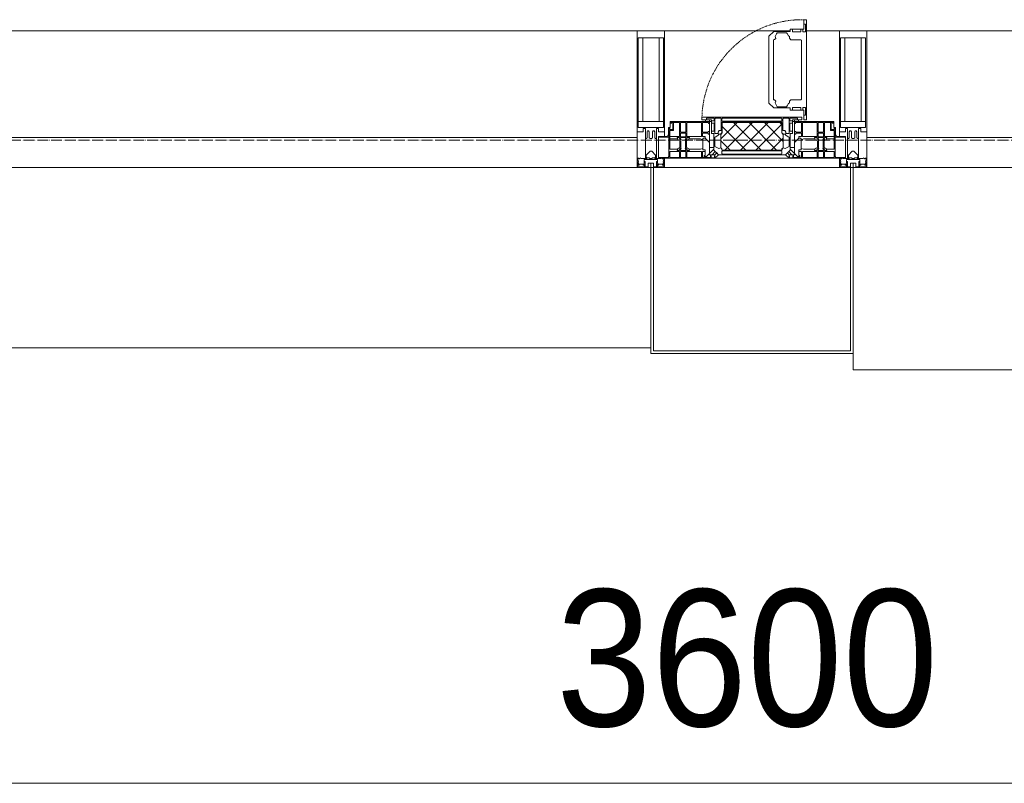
# Model space of a CAD drawing. Header units: millimetres. Extents: x -816133 to 919604, y 87941 to 147341.
# Tile 196 of 201: x 140046 to 141847, y 119756 to 121153. Entities that reach past the tile are written whole.
import ezdxf

# ---------------------------------------------------------------- set-up
doc = ezdxf.new("R2010")
doc.units = ezdxf.units.MM
doc.linetypes.add('-D1-02х01', pattern=[3, 2, -1])
doc.linetypes.add('ADSK_Линия сетки', pattern=[25, 20, -2.5, 0, -2.5])
for name, color, linetype, lineweight in [('A-010-D_DIM', 7, 'Continuous', 9), ('A-214-M_CURT_WALL', 7, 'Continuous', 18), ('A-215-M_CURT_PANEL', 7, 'Continuous', 18), ('A-280-M_COLUMN', 7, 'Continuous', 18), ('A-314-M_WINDOW', 7, 'Continuous', 18), ('Z-030-M_GRID', 7, 'Continuous', 9), ('Z-060-M_DETAIL', 7, 'Continuous', 18), ('СС-011-ПОЖ-СИГНАЛИЗАЦИЯ', 1, 'Continuous', 30)]:
    doc.layers.add(name, color=color, linetype=linetype, lineweight=lineweight)
doc.styles.add('Arial_3', font='arial.ttf', dxfattribs={"width": 0.9, "height": 500})

# ---------------------------------------------------------------- blocks, each defined once
blk = doc.blocks.new('13эт')
at = {"layer": 'A-215-M_CURT_PANEL', "lineweight": 5}
h = blk.add_hatch(dxfattribs=at)
h.set_pattern_fill('FP_33', color=9, style=0, pattern_type=2)
h.set_pattern_definition([(45, (306945.404, 105532.934), (-14.1421356, 14.1421356), []), (135, (306945.404, 105532.934), (-14.1421356, -14.1421356), [])])
h.paths.add_polyline_path([(416640.9, 120914.7), (416750, 120914.7), (416750.3, 120917), (416752.6, 120919.3), (416752.6, 120943.7), (416750, 120946.4), (416749.1, 120965.6), (416640.8, 120964.7), (416640.8, 120946.4), (416638.2, 120943.7), (416638.2, 120919.3), (416640.5, 120917)])
at = {"layer": 'A-010-D_DIM', "color": 9, "lineweight": 15}
blk.add_line((414895.4, 119756.5), (418495.4, 119756.5), dxfattribs=at)
at = {"layer": 'A-214-M_CURT_WALL', "color": 9, "lineweight": 5}
for p, q in [((416485.4, 121132.9), (415172.9, 121132.9)), ((416765.5, 121132.9), (416535.4, 121132.9)), ((416855.4, 121132.9), (416795, 121132.9)), ((418217.9, 121132.9), (416905.4, 121132.9))]:
    blk.add_line(p, q, dxfattribs=at)
at = {"layer": 'A-214-M_CURT_WALL', "color": 9, "lineweight": 5, "extrusion": (0, 0, -1)}
for p, q in [((416485.4, 121132.9), (416485.4, 120882.9)), ((416535.4, 121132.9), (416485.4, 121132.9)), ((416535.4, 120939.9), (416535.4, 121132.9)), ((416855.4, 121132.9), (416855.4, 120939.9)), ((416905.4, 121132.9), (416855.4, 121132.9)), ((416905.4, 120882.9), (416905.4, 121132.9)), ((416535.4, 120882.9), (416535.4, 120899.9)), ((416855.4, 120899.9), (416855.4, 120882.9)), ((416485.4, 120882.9), (416510.4, 120882.9)), ((416515.4, 120882.9), (416535.4, 120882.9)), ((416855.4, 120882.9), (416875.4, 120882.9)), ((416880.4, 120882.9), (416905.4, 120882.9))]:
    blk.add_line(p, q, dxfattribs=at)
at = {"layer": 'A-215-M_CURT_PANEL', "color": 9, "lineweight": 5}
for p, q in [((416485.4, 120937.9), (415172.9, 120937.9)), ((416485.4, 120882.9), (416485.4, 120937.9)), ((418217.9, 120937.9), (416905.4, 120937.9)), ((416905.4, 120937.9), (416905.4, 120882.9)), ((415172.9, 120882.9), (416485.4, 120882.9)), ((416905.4, 120882.9), (418217.9, 120882.9))]:
    blk.add_line(p, q, dxfattribs=at)
at = {"layer": 'A-280-M_COLUMN', "color": 9, "lineweight": 5}
for p, q in [((416510.4, 120882.9), (416515.4, 120882.9)), ((416510.4, 120542.9), (416510.4, 120882.9)), ((416515.4, 120882.9), (416515.4, 120547.9)), ((416855.4, 120882.9), (416535.4, 120882.9)), ((416875.4, 120882.9), (416880.4, 120882.9)), ((416875.4, 120547.9), (416875.4, 120882.9)), ((416880.4, 120882.9), (416880.4, 120542.9)), ((415147.9, 120552.9), (416510.4, 120552.9)), ((416880.4, 120542.9), (416510.4, 120542.9)), ((416515.4, 120547.9), (416875.4, 120547.9)), ((416880.4, 120512.9), (416880.4, 120542.9)), ((416880.4, 120512.9), (418242.9, 120512.9))]:
    blk.add_line(p, q, dxfattribs=at)
at = {"layer": 'A-314-M_WINDOW', "color": 9, "lineweight": 5}
for p, q in [((416790.5, 121153.4), (416790.5, 121135.9)), ((416795, 121153.4), (416790.5, 121153.4)), ((416795, 121153.4), (416795, 120970.4)), ((416735.1, 121131.9), (416726.5, 121123.3)), ((416765.5, 121131.9), (416735.1, 121131.9)), ((416741.3, 121129.7), (416740.4, 121127.6)), ((416758.7, 121129.7), (416741.3, 121129.7)), ((416759.5, 121127.9), (416758.7, 121129.7)), ((416765.5, 121135.9), (416765.5, 121131.9)), ((416790.5, 121135.9), (416765.5, 121135.9)), ((416769.5, 121131.3), (416769.5, 121135.9)), ((416784.5, 121131.3), (416769.5, 121131.3)), ((416784.5, 121135.9), (416784.5, 121131.3)), ((416788.5, 121131.3), (416788.5, 121135.9)), ((416793.3, 121131.3), (416788.5, 121131.3)), ((416793.3, 121145.3), (416790.5, 121145.3)), ((416793.3, 121145.3), (416793.3, 121131.3)), ((416726.5, 121000.5), (416726.5, 121123.3)), ((416736.8, 121117.1), (416734.5, 121116.7)), ((416734.5, 121061.9), (416734.5, 121116.7)), ((416736.8, 121117.1), (416738.9, 121119.2)), ((416740.4, 121127.6), (416737.7, 121122.7)), ((416737.7, 121122.7), (416738.9, 121119.2)), ((416759.5, 121127.9), (416762.1, 121123.9)), ((416762.1, 121123.9), (416764, 121122.6)), ((416764, 121122.6), (416764, 121119.4)), ((416764, 121119.4), (416766.5, 121116.8)), ((416766.5, 121116.8), (416784.9, 121116.8)), ((416784.9, 121116.8), (416786, 121115.7)), ((416786, 121008.2), (416786, 121115.7)), ((416734.5, 121061.9), (416734.5, 121007.1)), ((416736.8, 121006.7), (416734.5, 121007.1)), ((416736.8, 121006.7), (416738.9, 121004.6)), ((416737.7, 121001.2), (416738.9, 121004.6)), ((416764, 121004.5), (416766.5, 121007)), ((416764, 121001.3), (416764, 121004.5)), ((416766.5, 121007), (416784.9, 121007)), ((416784.9, 121007), (416786, 121008.2)), ((416735.1, 120992), (416726.5, 121000.5)), ((416765.5, 120992), (416735.1, 120992)), ((416740.4, 120996.2), (416737.7, 121001.2)), ((416741.3, 120994.2), (416740.4, 120996.2)), ((416758.7, 120994.2), (416741.3, 120994.2)), ((416759.5, 120996), (416758.7, 120994.2)), ((416759.5, 120996), (416762.1, 120999.9)), ((416762.1, 120999.9), (416764, 121001.3)), ((416765.5, 120988), (416765.5, 120992)), ((416790.5, 120988), (416765.5, 120988)), ((416769.5, 120992.6), (416769.5, 120988)), ((416784.5, 120992.6), (416769.5, 120992.6)), ((416784.5, 120988), (416784.5, 120992.6)), ((416788.5, 120992.6), (416788.5, 120988)), ((416793.3, 120992.6), (416788.5, 120992.6)), ((416790.5, 120970.4), (416790.5, 120988)), ((416793.3, 120978.6), (416793.3, 120992.6)), ((416545.4, 120966.9), (416617.4, 120966.9)), ((416545.4, 120956.4), (416545.4, 120966.9)), ((416603.9, 120974.9), (416786.9, 120974.9)), ((416603.9, 120970.4), (416603.9, 120974.9)), ((416621.5, 120970.4), (416603.9, 120970.4)), ((416610.4, 120966.9), (416610.4, 120970.4)), ((416610.4, 120970.4), (416617.4, 120970.4)), ((416617.4, 120966.9), (416610.4, 120966.9)), ((416617.4, 120970.4), (416617.4, 120966.9)), ((416617.4, 120966.9), (416621.5, 120966.9)), ((416617.4, 120966.9), (416617.4, 120906.4)), ((416621.5, 120945.4), (416621.5, 120970.4)), ((416769.3, 120970.4), (416769.3, 120945.4)), ((416786.9, 120970.4), (416769.3, 120970.4)), ((416769.3, 120966.9), (416773.4, 120966.9)), ((416773.4, 120970.4), (416773.4, 120966.9)), ((416780.4, 120970.4), (416773.4, 120970.4)), ((416773.4, 120966.9), (416780.4, 120966.9)), ((416773.4, 120966.9), (416845.4, 120966.9)), ((416773.4, 120906.4), (416773.4, 120966.9)), ((416780.4, 120966.9), (416780.4, 120970.4)), ((416786.9, 120974.9), (416786.9, 120970.4)), ((416793.3, 120978.6), (416790.5, 120978.6)), ((416795, 120970.4), (416790.5, 120970.4)), ((416845.4, 120966.9), (416845.4, 120956.4)), ((416542.4, 120956.4), (416545.4, 120956.4)), ((416542.4, 120942.9), (416542.4, 120956.4)), ((416543.4, 120902.9), (416543.4, 120956.4)), ((416544.9, 120952.4), (416544.9, 120956.4)), ((416550.4, 120952.4), (416544.9, 120952.4)), ((416544.9, 120916.6), (416544.9, 120950.9)), ((416544.9, 120950.9), (416551.9, 120950.9)), ((416546.9, 120965.4), (416563, 120965.4)), ((416546.9, 120963.9), (416546.9, 120965.4)), ((416551.9, 120963.9), (416546.9, 120963.9)), ((416550.4, 120952.4), (416550.4, 120962.4)), ((416551.9, 120950.9), (416551.9, 120963.9)), ((416563, 120939.5), (416563, 120965.4)), ((416564.4, 120965.4), (416574.6, 120965.4)), ((416564.4, 120965.4), (416564.4, 120947.5)), ((416574.6, 120965.4), (416574.6, 120947.5)), ((416576.1, 120965.4), (416602.9, 120965.4)), ((416576.1, 120939.5), (416576.1, 120965.4)), ((416602.9, 120939.5), (416602.9, 120965.4)), ((416604.6, 120965.4), (416615.9, 120965.4)), ((416604.6, 120947.5), (416604.6, 120965.4)), ((416615.3, 120949), (416615.3, 120947.5)), ((416617.4, 120949), (416615.3, 120949)), ((416615.9, 120965.4), (416615.9, 120963.6)), ((416615.9, 120963.6), (416617.4, 120963.6)), ((416617.4, 120949), (416617.4, 120944)), ((416774.9, 120963.6), (416773.4, 120963.6)), ((416773.4, 120949), (416773.4, 120944)), ((416773.4, 120949), (416775.5, 120949)), ((416786.2, 120965.4), (416774.9, 120965.4)), ((416774.9, 120965.4), (416774.9, 120963.6)), ((416775.5, 120949), (416775.5, 120947.5)), ((416786.2, 120947.5), (416786.2, 120965.4)), ((416814.7, 120965.4), (416787.9, 120965.4)), ((416787.9, 120939.5), (416787.9, 120965.4)), ((416814.7, 120939.5), (416814.7, 120965.4)), ((416816.2, 120965.4), (416816.2, 120947.5)), ((416826.4, 120965.4), (416816.2, 120965.4)), ((416826.4, 120965.4), (416826.4, 120947.5)), ((416827.8, 120939.5), (416827.8, 120965.4)), ((416843.9, 120965.4), (416827.8, 120965.4)), ((416838.9, 120963.9), (416843.9, 120963.9)), ((416838.9, 120950.9), (416838.9, 120963.9)), ((416845.9, 120950.9), (416838.9, 120950.9)), ((416840.4, 120952.4), (416840.4, 120962.4)), ((416840.4, 120952.4), (416845.9, 120952.4)), ((416843.9, 120963.9), (416843.9, 120965.4)), ((416845.4, 120956.4), (416848.4, 120956.4)), ((416845.9, 120952.4), (416845.9, 120956.4)), ((416845.9, 120916.6), (416845.9, 120950.9)), ((416847.4, 120902.9), (416847.4, 120956.4)), ((416848.4, 120956.4), (416848.4, 120942.9)), ((416524.4, 120939.9), (416539.4, 120939.9)), ((416524.4, 120899.9), (416524.4, 120939.9)), ((416524.4, 120938.4), (416543.4, 120938.4)), ((416544.9, 120939.5), (416563, 120939.5)), ((416559, 120935.3), (416544.9, 120935.3)), ((416558.2, 120937.7), (416559.6, 120933.7)), ((416562.9, 120937.7), (416558.2, 120937.7)), ((416563.3, 120931.9), (416559.6, 120933.7)), ((416562.9, 120936.8), (416562, 120935)), ((416562, 120935), (416565.3, 120933.4)), ((416562.9, 120936.8), (416562.9, 120937.7)), ((416563.3, 120931.9), (416563.3, 120919.7)), ((416564.4, 120947.5), (416574.6, 120947.5)), ((416564.4, 120939.4), (416564.4, 120945.6)), ((416574.6, 120945.6), (416564.4, 120945.6)), ((416564.4, 120939.4), (416574.6, 120939.4)), ((416564.4, 120938), (416564.4, 120935.7)), ((416574.6, 120938), (416564.4, 120938)), ((416566, 120934.1), (416564.4, 120935.7)), ((416565.3, 120933.4), (416566, 120934.1)), ((416565.3, 120918.2), (416565.3, 120933.4)), ((416573, 120934.1), (416574.6, 120935.7)), ((416573.7, 120933.4), (416573, 120934.1)), ((416577, 120935), (416573.7, 120933.4)), ((416573.7, 120918.2), (416573.7, 120933.4)), ((416574.6, 120939.4), (416574.6, 120945.6)), ((416574.6, 120938), (416574.6, 120935.7)), ((416575.7, 120931.9), (416579.5, 120933.7)), ((416575.7, 120931.9), (416575.7, 120919.7)), ((416602.9, 120939.5), (416576.1, 120939.5)), ((416576.1, 120937.7), (416580.8, 120937.7)), ((416576.1, 120936.8), (416576.1, 120937.7)), ((416576.1, 120936.8), (416577, 120935)), ((416580.8, 120937.7), (416579.5, 120933.7)), ((416601.3, 120935.4), (416580.1, 120935.4)), ((416605.5, 120933.8), (416601.3, 120935.4)), ((416615.3, 120947.5), (416604.6, 120947.5)), ((416604.6, 120945.6), (416604.6, 120939.5)), ((416615, 120945.6), (416604.6, 120945.6)), ((416604.6, 120939.5), (416609.5, 120939.5)), ((416605.5, 120935.2), (416606.8, 120936.5)), ((416605.5, 120935.2), (416605.5, 120933.8)), ((416605.5, 120918), (416605.5, 120933.8)), ((416609.5, 120936.5), (416606.8, 120936.5)), ((416609.5, 120939.5), (416609.5, 120936.5)), ((416609.5, 120936.5), (416617.4, 120928.5)), ((416615, 120944), (416615, 120945.6)), ((416617.4, 120944), (416615, 120944)), ((416625.5, 120945.4), (416621.5, 120945.4)), ((416625.5, 120915), (416625.5, 120945.4)), ((416765.4, 120945.4), (416765.4, 120915)), ((416769.3, 120945.4), (416765.4, 120945.4)), ((416773.4, 120944), (416775.8, 120944)), ((416781.3, 120936.5), (416773.4, 120928.5)), ((416775.5, 120947.5), (416786.2, 120947.5)), ((416775.8, 120945.6), (416786.2, 120945.6)), ((416775.8, 120944), (416775.8, 120945.6)), ((416781.3, 120939.5), (416781.3, 120936.5)), ((416786.2, 120939.5), (416781.3, 120939.5)), ((416781.3, 120936.5), (416784, 120936.5)), ((416785.3, 120935.2), (416784, 120936.5)), ((416785.3, 120933.8), (416789.5, 120935.4)), ((416785.3, 120935.2), (416785.3, 120933.8)), ((416785.3, 120918), (416785.3, 120933.8)), ((416786.2, 120945.6), (416786.2, 120939.5)), ((416787.9, 120939.5), (416814.7, 120939.5)), ((416789.5, 120935.4), (416810.8, 120935.4)), ((416810, 120937.7), (416811.3, 120933.7)), ((416814.7, 120937.7), (416810, 120937.7)), ((416815.1, 120931.9), (416811.3, 120933.7)), ((416814.7, 120936.8), (416813.8, 120935)), ((416813.8, 120935), (416817.1, 120933.4)), ((416814.7, 120936.8), (416814.7, 120937.7)), ((416815.1, 120931.9), (416815.1, 120919.7)), ((416826.4, 120947.5), (416816.2, 120947.5)), ((416816.2, 120939.4), (416816.2, 120945.6)), ((416816.2, 120945.6), (416826.4, 120945.6)), ((416826.4, 120939.4), (416816.2, 120939.4)), ((416816.2, 120938), (416816.2, 120935.7)), ((416816.2, 120938), (416826.4, 120938)), ((416817.8, 120934.1), (416816.2, 120935.7)), ((416817.1, 120933.4), (416817.8, 120934.1)), ((416817.1, 120918.2), (416817.1, 120933.4)), ((416824.8, 120934.1), (416826.4, 120935.7)), ((416825.5, 120933.4), (416824.8, 120934.1)), ((416828.8, 120935), (416825.5, 120933.4)), ((416825.5, 120918.2), (416825.5, 120933.4)), ((416826.4, 120939.4), (416826.4, 120945.6)), ((416826.4, 120938), (416826.4, 120935.7)), ((416827.5, 120931.9), (416831.3, 120933.7)), ((416827.5, 120931.9), (416827.5, 120919.7)), ((416845.9, 120939.5), (416827.8, 120939.5)), ((416827.9, 120937.7), (416832.6, 120937.7)), ((416827.9, 120936.8), (416827.9, 120937.7)), ((416827.9, 120936.8), (416828.8, 120935)), ((416832.6, 120937.7), (416831.3, 120933.7)), ((416831.8, 120935.3), (416845.9, 120935.3)), ((416866.4, 120938.4), (416847.4, 120938.4)), ((416851.4, 120939.9), (416866.4, 120939.9)), ((416866.4, 120939.9), (416866.4, 120899.9)), ((416559.1, 120916.6), (416544.9, 120916.6)), ((416544.9, 120912.3), (416563, 120912.3)), ((416544.9, 120899.9), (416544.9, 120912.3)), ((416558.2, 120913.9), (416559.6, 120917.9)), ((416562.9, 120913.9), (416558.2, 120913.9)), ((416563.3, 120919.7), (416559.6, 120917.9)), ((416562, 120916.7), (416565.3, 120918.2)), ((416562.9, 120914.9), (416562, 120916.7)), ((416562.9, 120914.9), (416562.9, 120913.9)), ((416563, 120912.3), (416563, 120901.5)), ((416566, 120917.5), (416564.4, 120916)), ((416564.4, 120913.9), (416564.4, 120916)), ((416574.6, 120913.9), (416564.4, 120913.9)), ((416564.4, 120912.4), (416574.6, 120912.4)), ((416564.4, 120901.1), (416564.4, 120912.4)), ((416565.3, 120918.2), (416566, 120917.5)), ((416573.7, 120918.2), (416573, 120917.5)), ((416573, 120917.5), (416574.6, 120916)), ((416577, 120916.7), (416573.7, 120918.2)), ((416574.6, 120913.9), (416574.6, 120916)), ((416574.6, 120901.1), (416574.6, 120912.4)), ((416575.7, 120919.7), (416579.5, 120917.9)), ((416576.1, 120914.9), (416577, 120916.7)), ((416576.1, 120914.9), (416576.1, 120913.9)), ((416576.1, 120913.9), (416580.8, 120913.9)), ((416602.9, 120912.3), (416576.1, 120912.3)), ((416576.1, 120912.3), (416576.1, 120901.5)), ((416580.8, 120913.9), (416579.5, 120917.9)), ((416601.3, 120916.4), (416580, 120916.4)), ((416605.5, 120918), (416601.3, 120916.4)), ((416602.9, 120901.5), (416602.9, 120912.3)), ((416604.6, 120901.5), (416604.6, 120912.3)), ((416604.6, 120912.3), (416609.5, 120912.3)), ((416605.5, 120915.4), (416605.5, 120918)), ((416609.5, 120915.4), (416605.5, 120915.4)), ((416609.5, 120912.3), (416609.5, 120915.4)), ((416609.5, 120904.8), (416609.5, 120912.3)), ((416625.5, 120916.8), (416612, 120903.3)), ((416617.4, 120928.5), (416617.4, 120919.8)), ((416617.4, 120919.8), (416625.5, 120919.8)), ((416628.2, 120912.2), (416622.4, 120906.4)), ((416625.5, 120919.8), (416625.5, 120916.8)), ((416634, 120906.4), (416625.5, 120915)), ((416630.8, 120909.7), (416628.2, 120912.2)), ((416765.4, 120915), (416756.8, 120906.4)), ((416760.1, 120909.7), (416762.6, 120912.2)), ((416762.6, 120912.2), (416768.4, 120906.4)), ((416765.4, 120919.8), (416765.4, 120916.8)), ((416773.4, 120919.8), (416765.4, 120919.8)), ((416765.4, 120916.8), (416778.8, 120903.3)), ((416773.4, 120928.5), (416773.4, 120919.8)), ((416781.3, 120915.4), (416785.3, 120915.4)), ((416781.3, 120912.3), (416781.3, 120915.4)), ((416781.3, 120904.8), (416781.3, 120912.3)), ((416786.2, 120912.3), (416781.3, 120912.3)), ((416785.3, 120918), (416789.5, 120916.4)), ((416785.3, 120915.4), (416785.3, 120918)), ((416786.2, 120901.5), (416786.2, 120912.3)), ((416787.9, 120901.5), (416787.9, 120912.3)), ((416787.9, 120912.3), (416814.7, 120912.3)), ((416789.5, 120916.4), (416810.8, 120916.4)), ((416810, 120913.9), (416811.3, 120917.9)), ((416814.7, 120913.9), (416810, 120913.9)), ((416815.1, 120919.7), (416811.3, 120917.9)), ((416813.8, 120916.7), (416817.1, 120918.2)), ((416814.7, 120914.9), (416813.8, 120916.7)), ((416814.7, 120914.9), (416814.7, 120913.9)), ((416814.7, 120912.3), (416814.7, 120901.5)), ((416817.8, 120917.5), (416816.2, 120916)), ((416816.2, 120913.9), (416816.2, 120916)), ((416816.2, 120913.9), (416826.4, 120913.9)), ((416816.2, 120901.1), (416816.2, 120912.4)), ((416826.4, 120912.4), (416816.2, 120912.4)), ((416817.1, 120918.2), (416817.8, 120917.5)), ((416825.5, 120918.2), (416824.8, 120917.5)), ((416824.8, 120917.5), (416826.4, 120916)), ((416828.8, 120916.7), (416825.5, 120918.2)), ((416826.4, 120913.9), (416826.4, 120916)), ((416826.4, 120901.1), (416826.4, 120912.4)), ((416827.5, 120919.7), (416831.3, 120917.9)), ((416845.9, 120912.3), (416827.8, 120912.3)), ((416827.8, 120912.3), (416827.8, 120901.5)), ((416827.9, 120914.9), (416828.8, 120916.7)), ((416827.9, 120914.9), (416827.9, 120913.9)), ((416827.9, 120913.9), (416832.6, 120913.9)), ((416832.6, 120913.9), (416831.3, 120917.9)), ((416831.7, 120916.6), (416845.9, 120916.6)), ((416845.9, 120899.9), (416845.9, 120912.3)), ((416524.4, 120901.4), (416541.9, 120901.4)), ((416627.5, 120899.9), (416524.4, 120899.9)), ((416541.9, 120901.4), (416543.4, 120902.9)), ((416563, 120901.5), (416544.9, 120901.5)), ((416574.6, 120901.1), (416564.4, 120901.1)), ((416576.1, 120901.5), (416602.9, 120901.5)), ((416608.1, 120901.5), (416604.6, 120901.5)), ((416608.1, 120904.8), (416609.5, 120904.8)), ((416608.1, 120903.3), (416608.1, 120904.8)), ((416608.1, 120903.3), (416608.1, 120901.5)), ((416610.6, 120903.3), (416608.1, 120903.3)), ((416609.5, 120901.1), (416609.5, 120903.3)), ((416619.5, 120901.1), (416609.5, 120901.1)), ((416612, 120903.3), (416610.6, 120903.3)), ((416617.4, 120906.4), (416627.5, 120906.4)), ((416619.5, 120906.4), (416622.4, 120906.4)), ((416619.5, 120904.5), (416619.5, 120906.4)), ((416619.5, 120904.5), (416619.5, 120901.1)), ((416620.5, 120904.5), (416619.5, 120904.5)), ((416620.5, 120900.8), (416620.5, 120904.5)), ((416626.5, 120900.8), (416620.5, 120900.8)), ((416626.5, 120904.4), (416626.5, 120900.8)), ((416627.5, 120904.4), (416626.5, 120904.4)), ((416627.5, 120906.4), (416630.8, 120909.7)), ((416627.5, 120906.4), (416630.8, 120909.7)), ((416627.5, 120904.4), (416627.5, 120906.4)), ((416627.5, 120899.9), (416627.5, 120906.4)), ((416634, 120906.4), (416627.5, 120899.9)), ((416763.3, 120899.9), (416627.5, 120899.9)), ((416627.5, 120899.9), (416763.3, 120899.9)), ((416630.8, 120909.7), (416634, 120906.4)), ((416756.8, 120906.4), (416634, 120906.4)), ((416756.8, 120906.4), (416760.1, 120909.7)), ((416763.3, 120899.9), (416756.8, 120906.4)), ((416763.3, 120906.4), (416760.1, 120909.7)), ((416760.1, 120909.7), (416763.3, 120906.4)), ((416763.3, 120904.4), (416763.3, 120906.4)), ((416763.3, 120906.4), (416763.3, 120899.9)), ((416763.3, 120906.4), (416773.4, 120906.4)), ((416763.3, 120904.4), (416764.3, 120904.4)), ((416866.4, 120899.9), (416763.3, 120899.9)), ((416764.3, 120904.4), (416764.3, 120900.8)), ((416764.3, 120900.8), (416770.3, 120900.8)), ((416771.3, 120906.4), (416768.4, 120906.4)), ((416770.3, 120904.5), (416771.3, 120904.5)), ((416770.3, 120900.8), (416770.3, 120904.5)), ((416771.3, 120904.5), (416771.3, 120906.4)), ((416771.3, 120904.5), (416771.3, 120901.1)), ((416771.3, 120901.1), (416781.3, 120901.1)), ((416778.8, 120903.3), (416780.2, 120903.3)), ((416780.2, 120903.3), (416782.8, 120903.3)), ((416782.8, 120904.8), (416781.3, 120904.8)), ((416781.3, 120901.1), (416781.3, 120903.3)), ((416782.8, 120903.3), (416782.8, 120904.8)), ((416782.8, 120903.3), (416782.8, 120901.5)), ((416782.8, 120901.5), (416786.2, 120901.5)), ((416814.7, 120901.5), (416787.9, 120901.5)), ((416816.2, 120901.1), (416826.4, 120901.1)), ((416827.8, 120901.5), (416845.9, 120901.5)), ((416848.9, 120901.4), (416847.4, 120902.9)), ((416866.4, 120901.4), (416848.9, 120901.4))]:
    blk.add_line(p, q, dxfattribs=at)
at = {"layer": 'A-314-M_WINDOW', "color": 9, "linetype": '-D1-02х01', "lineweight": 5}
blk.add_arc((416786.8, 120970.4), 183, 88.8555, 178.5909, dxfattribs=at)
at = {"layer": 'A-314-M_WINDOW', "color": 9, "lineweight": 5}
for centre, start, end in [((416539.4, 120942.9), 270, 0), ((416851.4, 120942.9), 180, 270)]:
    blk.add_arc(centre, 3, start, end, dxfattribs=at)
at = {"layer": 'Z-030-M_GRID', "color": 9, "linetype": 'ADSK_Линия сетки'}
blk.add_line((443695.4, 120932.9), (399384.3, 120932.9), dxfattribs=at)
at = {"layer": 'Z-060-M_DETAIL', "color": 9, "lineweight": 5}
for p, q in [((416485.4, 120948.2), (416485.4, 121132.9)), ((416485.4, 121132.9), (416510.4, 121132.9)), ((416535.4, 121132.9), (416510.4, 121132.9)), ((416535.4, 120948.2), (416535.4, 121132.9)), ((416855.4, 120948.2), (416855.4, 121132.9)), ((416855.4, 121132.9), (416880.4, 121132.9)), ((416905.4, 121132.9), (416880.4, 121132.9)), ((416905.4, 120948.2), (416905.4, 121132.9)), ((416487.4, 121120.2), (416510.4, 121120.2)), ((416487.4, 121120.2), (416487.4, 120956.5)), ((416495.5, 120966.9), (416495.5, 121120.2)), ((416533.4, 121120.2), (416510.4, 121120.2)), ((416525.3, 120966.9), (416525.3, 121120.2)), ((416533.4, 121120.2), (416533.4, 120956.5)), ((416857.4, 121120.2), (416880.4, 121120.2)), ((416857.4, 121120.2), (416857.4, 120956.5)), ((416865.5, 120966.9), (416865.5, 121120.2)), ((416903.4, 121120.2), (416880.4, 121120.2)), ((416895.3, 120966.9), (416895.3, 121120.2)), ((416903.4, 121120.2), (416903.4, 120956.5)), ((416510.4, 120966.9), (416487.4, 120966.9)), ((416510.4, 120966.9), (416533.4, 120966.9)), ((416603.9, 120974.9), (416603.9, 120970.4)), ((416603.9, 120974.9), (416786.9, 120974.9)), ((416603.9, 120970.4), (416621.5, 120970.4)), ((416612.1, 120973.2), (416626, 120973.2)), ((416612.1, 120973.2), (416612.1, 120970.4)), ((416621.5, 120970.4), (416621.5, 120945.4)), ((416626, 120968.4), (416621.5, 120968.4)), ((416626, 120973.2), (416626, 120968.4)), ((416627.5, 120972.2), (416628.5, 120973.2)), ((416627.5, 120945.4), (416627.5, 120972.2)), ((416628.5, 120973.2), (416638.1, 120973.2)), ((416638.1, 120973.2), (416639, 120972.3)), ((416639, 120972.3), (416639, 120950.7)), ((416641.5, 120973.2), (416640.5, 120972.2)), ((416640.5, 120972.2), (416640.5, 120968.5)), ((416640.5, 120968.5), (416641.5, 120967.5)), ((416749.3, 120973.2), (416641.5, 120973.2)), ((416641.5, 120967.5), (416749.3, 120967.5)), ((416749.3, 120973.2), (416750.3, 120972.2)), ((416750.3, 120968.5), (416749.3, 120967.5)), ((416750.3, 120972.2), (416750.3, 120968.5)), ((416752.8, 120973.2), (416751.8, 120972.3)), ((416751.8, 120972.3), (416751.8, 120950.7)), ((416762.3, 120973.2), (416752.8, 120973.2)), ((416763.3, 120972.2), (416762.3, 120973.2)), ((416763.3, 120945.4), (416763.3, 120972.2)), ((416764.8, 120973.2), (416764.8, 120968.4)), ((416778.8, 120973.2), (416764.8, 120973.2)), ((416764.8, 120968.4), (416769.3, 120968.4)), ((416786.9, 120970.4), (416769.3, 120970.4)), ((416769.3, 120970.4), (416769.3, 120945.4)), ((416778.8, 120973.2), (416778.8, 120970.4)), ((416786.9, 120974.9), (416786.9, 120970.4)), ((416880.4, 120966.9), (416857.4, 120966.9)), ((416880.4, 120966.9), (416903.4, 120966.9)), ((416496.4, 120948.2), (416485.4, 120948.2)), ((416509.9, 120956.5), (416487.4, 120956.5)), ((416496.4, 120954.2), (416496.4, 120948.2)), ((416500.4, 120954.2), (416496.4, 120954.2)), ((416500.4, 120935.9), (416500.4, 120954.2)), ((416503.4, 120948.2), (416504.5, 120950.2)), ((416503.4, 120948.2), (416503.4, 120937.6)), ((416506.3, 120950.2), (416504.5, 120950.2)), ((416506.3, 120950.2), (416507.5, 120948)), ((416510.9, 120956.5), (416533.4, 120956.5)), ((416514.5, 120950.2), (416513.3, 120948)), ((416514.5, 120950.2), (416516.3, 120950.2)), ((416517.4, 120948.2), (416516.3, 120950.2)), ((416517.4, 120948.2), (416517.4, 120937.6)), ((416520.4, 120954.2), (416524.4, 120954.2)), ((416520.4, 120935.9), (416520.4, 120954.2)), ((416524.4, 120954.2), (416524.4, 120948.2)), ((416524.4, 120948.2), (416535.4, 120948.2)), ((416621.5, 120964.4), (416626, 120964.4)), ((416626, 120949.5), (416621.5, 120949.5)), ((416626, 120964.4), (416626, 120949.5)), ((416635.3, 120950.7), (416633.7, 120947.8)), ((416639, 120950.7), (416635.3, 120950.7)), ((416640.5, 120964.8), (416641.6, 120965.9)), ((416640.5, 120946.5), (416640.5, 120964.8)), ((416641.8, 120965.6), (416640.8, 120964.7)), ((416640.8, 120964.7), (416640.8, 120946.4)), ((416749.2, 120965.9), (416641.6, 120965.9)), ((416749.1, 120965.6), (416641.8, 120965.6)), ((416750, 120964.7), (416749.1, 120965.6)), ((416750.3, 120964.8), (416749.2, 120965.9)), ((416750, 120946.4), (416750, 120964.7)), ((416750.3, 120946.5), (416750.3, 120964.8)), ((416751.8, 120950.7), (416755.5, 120950.7)), ((416755.5, 120950.7), (416757.1, 120947.8)), ((416764.8, 120964.4), (416764.8, 120949.5)), ((416769.3, 120964.4), (416764.8, 120964.4)), ((416764.8, 120949.5), (416769.3, 120949.5)), ((416866.4, 120948.2), (416855.4, 120948.2)), ((416879.9, 120956.5), (416857.4, 120956.5)), ((416866.4, 120954.2), (416866.4, 120948.2)), ((416870.4, 120954.2), (416866.4, 120954.2)), ((416870.4, 120935.9), (416870.4, 120954.2)), ((416873.4, 120948.2), (416874.5, 120950.2)), ((416873.4, 120948.2), (416873.4, 120937.6)), ((416876.3, 120950.2), (416874.5, 120950.2)), ((416876.3, 120950.2), (416877.5, 120948)), ((416880.9, 120956.5), (416903.4, 120956.5)), ((416884.5, 120950.2), (416883.3, 120948)), ((416884.5, 120950.2), (416886.3, 120950.2)), ((416887.4, 120948.2), (416886.3, 120950.2)), ((416887.4, 120948.2), (416887.4, 120937.6)), ((416890.4, 120954.2), (416894.4, 120954.2)), ((416890.4, 120935.9), (416890.4, 120954.2)), ((416894.4, 120954.2), (416894.4, 120948.2)), ((416894.4, 120948.2), (416905.4, 120948.2)), ((416501.7, 120935.9), (416500.4, 120935.9)), ((416500.4, 120935.9), (416500.4, 120899.9)), ((416501.7, 120935.9), (416503.4, 120937.6)), ((416507.5, 120948), (416507.5, 120937.6)), ((416509.1, 120935.9), (416507.5, 120937.6)), ((416510.4, 120935.9), (416509.1, 120935.9)), ((416510.4, 120935.9), (416511.7, 120935.9)), ((416511.7, 120935.9), (416513.3, 120937.6)), ((416513.3, 120948), (416513.3, 120937.6)), ((416519.1, 120935.9), (416517.4, 120937.6)), ((416519.1, 120935.9), (416520.4, 120935.9)), ((416520.4, 120935.9), (416520.4, 120899.9)), ((416621.5, 120945.4), (416625.5, 120945.4)), ((416625.5, 120945.4), (416625.5, 120915)), ((416633.7, 120945.4), (416627.5, 120945.4)), ((416629.4, 120939.4), (416627.7, 120938.6)), ((416627.7, 120938.6), (416627.7, 120921.2)), ((416629.4, 120939.4), (416633.4, 120942)), ((416633.4, 120942), (416634.7, 120943.9)), ((416633.7, 120947.8), (416633.7, 120945.4)), ((416634.7, 120943.9), (416638, 120943.9)), ((416638, 120943.9), (416640.5, 120946.5)), ((416640.8, 120946.4), (416638.2, 120943.7)), ((416638.2, 120943.7), (416638.2, 120919.3)), ((416752.6, 120943.7), (416750, 120946.4)), ((416752.9, 120943.9), (416750.3, 120946.5)), ((416752.6, 120919.3), (416752.6, 120943.7)), ((416756.1, 120943.9), (416752.9, 120943.9)), ((416757.4, 120942), (416756.1, 120943.9)), ((416757.1, 120947.8), (416757.1, 120945.4)), ((416757.1, 120945.4), (416763.3, 120945.4)), ((416761.4, 120939.4), (416757.4, 120942)), ((416761.4, 120939.4), (416763.2, 120938.6)), ((416763.2, 120938.6), (416763.2, 120921.2)), ((416765.4, 120945.4), (416765.4, 120915)), ((416769.3, 120945.4), (416765.4, 120945.4)), ((416871.7, 120935.9), (416870.4, 120935.9)), ((416870.4, 120935.9), (416870.4, 120899.9)), ((416871.7, 120935.9), (416873.4, 120937.6)), ((416877.5, 120948), (416877.5, 120937.6)), ((416879.1, 120935.9), (416877.5, 120937.6)), ((416880.4, 120935.9), (416879.1, 120935.9)), ((416880.4, 120935.9), (416881.7, 120935.9)), ((416881.7, 120935.9), (416883.3, 120937.6)), ((416883.3, 120948), (416883.3, 120937.6)), ((416889.1, 120935.9), (416887.4, 120937.6)), ((416889.1, 120935.9), (416890.4, 120935.9)), ((416890.4, 120935.9), (416890.4, 120899.9)), ((416501.9, 120905.9), (416508.9, 120912.9)), ((416508.9, 120912.9), (416510.4, 120912.9)), ((416511.9, 120912.9), (416510.4, 120912.9)), ((416518.9, 120905.9), (416511.9, 120912.9)), ((416625.5, 120915), (416634, 120906.4)), ((416627.7, 120921.2), (416629.7, 120920.3)), ((416629.7, 120920.3), (416634.6, 120917.7)), ((416634.6, 120917.7), (416638.1, 120918.8)), ((416640.2, 120916.7), (416638.1, 120918.8)), ((416638.2, 120919.3), (416640.5, 120917)), ((416640.2, 120916.7), (416640.6, 120914.4)), ((416640.5, 120917), (416640.9, 120914.7)), ((416641.5, 120913.5), (416640.5, 120912.5)), ((416640.5, 120912.5), (416640.5, 120908.7)), ((416695.4, 120914.4), (416640.6, 120914.4)), ((416640.9, 120914.7), (416750, 120914.7)), ((416749.3, 120913.5), (416641.5, 120913.5)), ((416695.4, 120914.4), (416750.2, 120914.4)), ((416749.3, 120913.5), (416750.3, 120912.5)), ((416750, 120914.7), (416750.3, 120917)), ((416750.6, 120916.7), (416750.2, 120914.4)), ((416750.3, 120917), (416752.6, 120919.3)), ((416750.3, 120912.5), (416750.3, 120908.7)), ((416750.6, 120916.7), (416752.7, 120918.8)), ((416756.2, 120917.7), (416752.7, 120918.8)), ((416761.1, 120920.3), (416756.2, 120917.7)), ((416765.4, 120915), (416756.8, 120906.4)), ((416763.2, 120921.2), (416761.1, 120920.3)), ((416871.9, 120905.9), (416878.9, 120912.9)), ((416878.9, 120912.9), (416880.4, 120912.9)), ((416881.9, 120912.9), (416880.4, 120912.9)), ((416888.9, 120905.9), (416881.9, 120912.9)), ((416486.6, 120897.5), (416485.4, 120897.2)), ((416485.4, 120882.9), (416485.4, 120897.2)), ((416488.1, 120899.9), (416486.6, 120899.9)), ((416486.6, 120899.9), (416486.6, 120897.5)), ((416487.9, 120893.5), (416486.6, 120897.5)), ((416488.1, 120899.9), (416488.1, 120899)), ((416488.1, 120899), (416489.1, 120899)), ((416491.4, 120900.6), (416489.1, 120899)), ((416492, 120899.5), (416491.4, 120900.6)), ((416503, 120899.5), (416492, 120899.5)), ((416497.7, 120890.6), (416499.1, 120894.3)), ((416498.2, 120891.9), (416498.2, 120897.7)), ((416498.2, 120897.7), (416510.4, 120897.7)), ((416499.9, 120894.2), (416499.1, 120894.3)), ((416499.9, 120884.4), (416499.9, 120894.2)), ((416500.4, 120899.9), (416502.9, 120899.9)), ((416501.9, 120901.4), (416501.9, 120905.9)), ((416502.9, 120901.4), (416501.9, 120901.4)), ((416502.9, 120899.9), (416502.9, 120901.4)), ((416503, 120900.9), (416503, 120899.5)), ((416507.8, 120900.9), (416503, 120900.9)), ((416507.8, 120900.9), (416507.8, 120899.8)), ((416507.8, 120899.8), (416510.4, 120899.8)), ((416513, 120899.8), (416510.4, 120899.8)), ((416510.4, 120897.7), (416510.4, 120899.8)), ((416510.4, 120897.7), (416510.4, 120899.8)), ((416522.6, 120897.7), (416510.4, 120897.7)), ((416513, 120900.9), (416513, 120899.8)), ((416513, 120900.9), (416517.8, 120900.9)), ((416517.8, 120900.9), (416517.8, 120899.5)), ((416517.8, 120899.5), (416528.8, 120899.5)), ((416517.9, 120901.4), (416518.9, 120901.4)), ((416517.9, 120899.9), (416517.9, 120901.4)), ((416520.4, 120899.9), (416517.9, 120899.9)), ((416518.9, 120901.4), (416518.9, 120905.9)), ((416520.9, 120894.2), (416521.7, 120894.3)), ((416520.9, 120884.4), (416520.9, 120894.2)), ((416523.1, 120890.6), (416521.7, 120894.3)), ((416522.6, 120891.9), (416522.6, 120897.7)), ((416528.8, 120899.5), (416529.4, 120900.6)), ((416529.4, 120900.6), (416531.7, 120899)), ((416532.7, 120899), (416531.7, 120899)), ((416532.7, 120899.9), (416532.7, 120899)), ((416532.7, 120899.9), (416534.3, 120899.9)), ((416532.9, 120893.5), (416534.3, 120897.5)), ((416534.3, 120899.9), (416534.3, 120897.5)), ((416534.3, 120897.5), (416535.4, 120897.2)), ((416535.4, 120882.9), (416535.4, 120897.2)), ((416756.8, 120906.4), (416634, 120906.4)), ((416640.5, 120908.7), (416641.5, 120907.7)), ((416641.5, 120907.7), (416749.3, 120907.7)), ((416750.3, 120908.7), (416749.3, 120907.7)), ((416856.6, 120897.5), (416855.4, 120897.2)), ((416855.4, 120882.9), (416855.4, 120897.2)), ((416858.1, 120899.9), (416856.6, 120899.9)), ((416856.6, 120899.9), (416856.6, 120897.5)), ((416857.9, 120893.5), (416856.6, 120897.5)), ((416858.1, 120899.9), (416858.1, 120899)), ((416858.1, 120899), (416859.1, 120899)), ((416861.4, 120900.6), (416859.1, 120899)), ((416862, 120899.5), (416861.4, 120900.6)), ((416873, 120899.5), (416862, 120899.5)), ((416867.7, 120890.6), (416869.1, 120894.3)), ((416868.2, 120891.9), (416868.2, 120897.7)), ((416868.2, 120897.7), (416880.4, 120897.7)), ((416869.9, 120894.2), (416869.1, 120894.3)), ((416869.9, 120884.4), (416869.9, 120894.2)), ((416870.4, 120899.9), (416872.9, 120899.9)), ((416871.9, 120901.4), (416871.9, 120905.9)), ((416872.9, 120901.4), (416871.9, 120901.4)), ((416872.9, 120899.9), (416872.9, 120901.4)), ((416873, 120900.9), (416873, 120899.5)), ((416877.8, 120900.9), (416873, 120900.9)), ((416877.8, 120900.9), (416877.8, 120899.8)), ((416877.8, 120899.8), (416880.4, 120899.8)), ((416883, 120899.8), (416880.4, 120899.8)), ((416880.4, 120897.7), (416880.4, 120899.8)), ((416880.4, 120897.7), (416880.4, 120899.8)), ((416892.6, 120897.7), (416880.4, 120897.7)), ((416883, 120900.9), (416883, 120899.8)), ((416883, 120900.9), (416887.8, 120900.9)), ((416887.8, 120900.9), (416887.8, 120899.5)), ((416887.8, 120899.5), (416898.8, 120899.5)), ((416887.9, 120901.4), (416888.9, 120901.4)), ((416887.9, 120899.9), (416887.9, 120901.4)), ((416890.4, 120899.9), (416887.9, 120899.9)), ((416888.9, 120901.4), (416888.9, 120905.9)), ((416890.9, 120894.2), (416891.7, 120894.3)), ((416890.9, 120884.4), (416890.9, 120894.2)), ((416893.1, 120890.6), (416891.7, 120894.3)), ((416892.6, 120891.9), (416892.6, 120897.7)), ((416898.8, 120899.5), (416899.4, 120900.6)), ((416899.4, 120900.6), (416901.7, 120899)), ((416902.7, 120899), (416901.7, 120899)), ((416902.7, 120899.9), (416902.7, 120899)), ((416902.7, 120899.9), (416904.3, 120899.9)), ((416902.9, 120893.5), (416904.3, 120897.5)), ((416904.3, 120899.9), (416904.3, 120897.5)), ((416904.3, 120897.5), (416905.4, 120897.2)), ((416905.4, 120882.9), (416905.4, 120897.2)), ((416485.4, 120882.9), (416510.4, 120882.9)), ((416487.9, 120893.5), (416486.7, 120892.8)), ((416486.7, 120884.2), (416486.7, 120892.8)), ((416486.7, 120884.2), (416498.6, 120884.2)), ((416487.2, 120893.1), (416487.9, 120890.9)), ((416487.9, 120890.9), (416487.9, 120887.4)), ((416489.1, 120887.4), (416487.9, 120887.4)), ((416489.1, 120887.4), (416489.1, 120889.4)), ((416489.1, 120889.4), (416496.2, 120889.4)), ((416496.2, 120889.4), (416496.2, 120887.4)), ((416497.2, 120887.4), (416496.2, 120887.4)), ((416497.2, 120887.4), (416498.2, 120890.1)), ((416497.7, 120890.6), (416498.6, 120889.8)), ((416498.6, 120884.2), (416498.6, 120889.8)), ((416505.6, 120884.4), (416499.9, 120884.4)), ((416510.4, 120890.9), (416505.6, 120890.9)), ((416505.6, 120884.4), (416505.6, 120890.9)), ((416510.4, 120882.9), (416510.4, 120890.9)), ((416510.4, 120890.9), (416515.2, 120890.9)), ((416510.4, 120882.9), (416510.4, 120890.9)), ((416535.4, 120882.9), (416510.4, 120882.9)), ((416515.2, 120884.4), (416515.2, 120890.9)), ((416515.2, 120884.4), (416520.9, 120884.4)), ((416523.1, 120890.6), (416522.2, 120889.8)), ((416522.2, 120884.2), (416522.2, 120889.8)), ((416534.1, 120884.2), (416522.2, 120884.2)), ((416523.6, 120887.4), (416522.6, 120890.1)), ((416523.6, 120887.4), (416524.6, 120887.4)), ((416531.7, 120889.4), (416524.6, 120889.4)), ((416524.6, 120889.4), (416524.6, 120887.4)), ((416531.7, 120887.4), (416531.7, 120889.4)), ((416531.7, 120887.4), (416532.9, 120887.4)), ((416532.9, 120893.5), (416534.1, 120892.8)), ((416533.6, 120893.1), (416532.9, 120890.9)), ((416532.9, 120890.9), (416532.9, 120887.4)), ((416534.1, 120884.2), (416534.1, 120892.8)), ((416855.4, 120882.9), (416880.4, 120882.9)), ((416857.9, 120893.5), (416856.7, 120892.8)), ((416856.7, 120884.2), (416856.7, 120892.8)), ((416856.7, 120884.2), (416868.6, 120884.2)), ((416857.2, 120893.1), (416857.9, 120890.9)), ((416857.9, 120890.9), (416857.9, 120887.4)), ((416859.1, 120887.4), (416857.9, 120887.4)), ((416859.1, 120887.4), (416859.1, 120889.4)), ((416859.1, 120889.4), (416866.2, 120889.4)), ((416866.2, 120889.4), (416866.2, 120887.4)), ((416867.2, 120887.4), (416866.2, 120887.4)), ((416867.2, 120887.4), (416868.2, 120890.1)), ((416867.7, 120890.6), (416868.6, 120889.8)), ((416868.6, 120884.2), (416868.6, 120889.8)), ((416875.6, 120884.4), (416869.9, 120884.4)), ((416880.4, 120890.9), (416875.6, 120890.9)), ((416875.6, 120884.4), (416875.6, 120890.9)), ((416880.4, 120882.9), (416880.4, 120890.9)), ((416880.4, 120890.9), (416885.2, 120890.9)), ((416880.4, 120882.9), (416880.4, 120890.9)), ((416905.4, 120882.9), (416880.4, 120882.9)), ((416885.2, 120884.4), (416885.2, 120890.9)), ((416885.2, 120884.4), (416890.9, 120884.4)), ((416893.1, 120890.6), (416892.2, 120889.8)), ((416892.2, 120884.2), (416892.2, 120889.8)), ((416904.1, 120884.2), (416892.2, 120884.2)), ((416893.6, 120887.4), (416892.6, 120890.1)), ((416893.6, 120887.4), (416894.6, 120887.4)), ((416901.7, 120889.4), (416894.6, 120889.4)), ((416894.6, 120889.4), (416894.6, 120887.4)), ((416901.7, 120887.4), (416901.7, 120889.4)), ((416901.7, 120887.4), (416902.9, 120887.4)), ((416902.9, 120893.5), (416904.1, 120892.8)), ((416903.6, 120893.1), (416902.9, 120890.9)), ((416902.9, 120890.9), (416902.9, 120887.4)), ((416904.1, 120884.2), (416904.1, 120892.8))]:
    blk.add_line(p, q, dxfattribs=at)
for centre, start, end in [((416509.9, 120956), 0, 90), ((416510.9, 120956), 90, 180), ((416879.9, 120956), 0, 90), ((416880.9, 120956), 90, 180)]:
    blk.add_arc(centre, 0.5, start, end, dxfattribs=at)
at = {"layer": 'A-010-D_DIM', "color": 9, "lineweight": 30, "style": 'Arial_3', "width": 0.9}
blk.add_text('3600', height=250, dxfattribs=at).set_placement((416336.9, 119861))

msp = doc.modelspace()

# ---------------------------------------------------------------- block references
at = {"layer": 'СС-011-ПОЖ-СИГНАЛИЗАЦИЯ', "color": 9, "lineweight": 30}
msp.add_blockref('13эт', (-275309.7, 0), dxfattribs=at)

doc.saveas('drawing.dxf')
